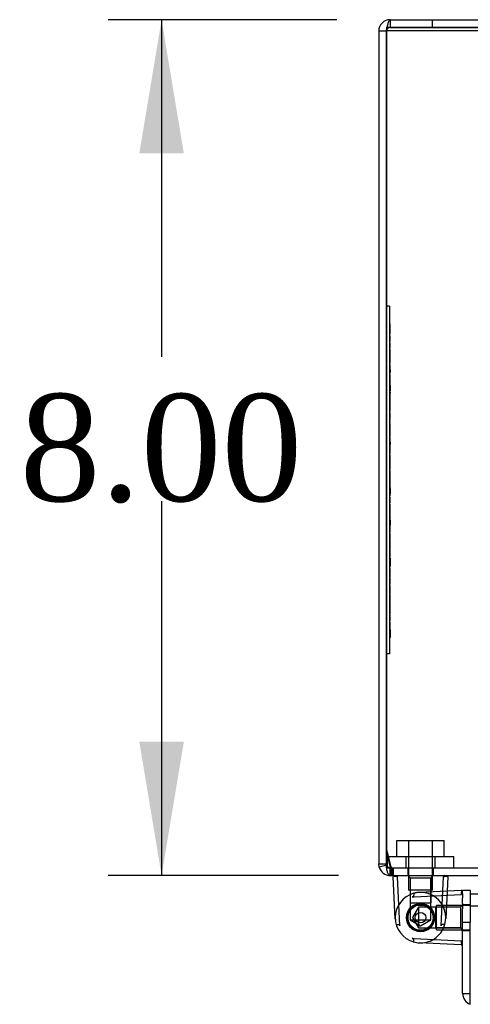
# Model space of a CAD drawing. Header units: inches. Extents: x 1 to 240, y -1 to 159.
# Tile 14 of 24: x 56.32 to 60.54, y 133.74 to 142.94. Entities that reach past the tile are written whole.
import ezdxf
from ezdxf.enums import TextEntityAlignment as Align
from ezdxf.lldxf.tags import DXFTag

# ---------------------------------------------------------------- set-up
doc = ezdxf.new("R2010")
doc.units = ezdxf.units.IN
doc.header["$MEASUREMENT"] = 0
for name, color, linetype in [('COM70699-9', 7, 'Continuous'), ('COM70702-5', 7, 'Continuous'), ('COM70705-9', 7, 'Continuous'), ('Default', 7, 'Continuous'), ('HNG86659-1', 7, 'Continuous'), ('HNG86659-2', 7, 'Continuous'), ('LAB86820', 7, 'Continuous'), ('SCS86661', 7, 'Continuous'), ('WAM30017', 7, 'Continuous')]:
    doc.layers.add(name, color=color, linetype=linetype)
doc.styles.add('SEACAD_Times_New_Roman', font='times.ttf')
tags = doc.linetypes.add('HIDDEN2', pattern=[0.1875, 0.125, -0.0625]).pattern_tags.tags
tags[6:7] = [DXFTag(74, 4), DXFTag(75, 0), DXFTag(340, '0'), DXFTag(46, 0.0), DXFTag(50, 0.0), DXFTag(44, 0.0), DXFTag(45, 0.0)]
tags[4:5] = [DXFTag(74, 4), DXFTag(75, 0), DXFTag(340, '0'), DXFTag(46, 0.0), DXFTag(50, 0.0), DXFTag(44, 0.0), DXFTag(45, 0.0)]
doc.dimstyles.new('HAMMOND_(STH_-_240x160)', dxfattribs={"dimtxt": 1, "dimasz": 1.25, "dimexe": 0.5, "dimexo": 0.5, "dimgap": 0.25, "dimtad": 0, "dimtih": 1, "dimtoh": 1, "dimzin": 0, "dimdsep": 46, "dimtxsty": 'SEACAD_Times_New_Roman', "dimblk1": '_SE_FILLED', "dimblk2": '_SE_FILLED', "dimsah": 1, "dimcen": 0.5, "dimadec": 0, "dimazin": 0, "dimtfac": 0.8, "dimtofl": 0, "dimtmove": 0, "dimatfit": 3, "dimfxl": 1, "dimtolj": 1, "dimtzin": 0, "dimarcsym": 0})

# ---------------------------------------------------------------- blocks, each defined once
blk = doc.blocks.new('SE3')
at = {"layer": 'COM70699-9', "color": 7, "linetype": 'Continuous'}
for p, q in [((59.7872, 142.9408), (89.5712, 142.9408)), ((59.7872, 142.9408), (59.7872, 142.8688)), ((59.7872, 142.8688), (89.5712, 142.8688)), ((59.7512, 142.8328), (59.6792, 142.8328)), ((59.6792, 142.8328), (59.6792, 135.0488)), ((59.7512, 135.1551), (59.7512, 135.0488)), ((59.7513, 135.0488), (59.7513, 135.1546)), ((59.6835, 135.0185), (59.6792, 135.0488)), ((59.6792, 135.0488), (59.7512, 135.0488)), ((59.7526, 135.0387), (59.6835, 135.0185)), ((59.7526, 135.0387), (59.7512, 135.0488)), ((59.7872, 135.0108), (59.7872, 134.9408)), ((59.7872, 134.9408), (59.8029, 134.9408))]:
    blk.add_line(p, q, dxfattribs=at)
at = {"layer": 'COM70699-9', "color": 7, "linetype": 'HIDDEN2'}
for p, q in [((60.1792, 142.9408), (60.1792, 142.8688)), ((59.7513, 135.1546), (59.7513, 142.8328)), ((59.7872, 135.0128), (59.7872, 135.0108)), ((59.7872, 135.0128), (59.8029, 135.0128)), ((59.7873, 134.9408), (59.7873, 135.0128)), ((59.9503, 135.0128), (59.9503, 134.9408)), ((60.1903, 134.9408), (60.1903, 135.0128))]:
    blk.add_line(p, q, dxfattribs=at)
at = {"layer": 'COM70699-9', "color": 7, "linetype": 'Continuous'}
for centre, radius, start, end in [((59.7872, 142.8328), 0.108, 90, 180), ((59.7872, 135.0488), 0.036, 196.23887, 269.9999), ((59.7872, 135.0488), 0.108, 196.23877, 270)]:
    blk.add_arc(centre, radius, start, end, dxfattribs=at)
at = {"layer": 'COM70699-9', "color": 7, "linetype": 'HIDDEN2'}
for centre, start, end in [((59.7872, 142.8328), 90, 180), ((59.7873, 135.0488), 180, 197.78728)]:
    blk.add_arc(centre, 0.036, start, end, dxfattribs=at)
for points, knots in [([(59.7513, 142.8328), (59.7543, 142.8469), (59.7573, 142.861), (59.7632, 142.8871), (59.7662, 142.8991), (59.7722, 142.9191), (59.7752, 142.9271), (59.7812, 142.9379), (59.7842, 142.9408), (59.7872, 142.9408)], [0, 0, 0, 0, 0.25, 0.25, 0.5, 0.5, 0.75, 0.75, 1, 1, 1, 1]), ([(59.7873, 134.9408), (59.7865, 134.9408), (59.7851, 134.9409), (59.7829, 134.9415), (59.7804, 134.9426), (59.7764, 134.9454), (59.7723, 134.9502), (59.7673, 134.9584), (59.7636, 134.9668), (59.7595, 134.9794), (59.7566, 134.9912), (59.7538, 135.0076), (59.7522, 135.0221), (59.7515, 135.0353), (59.7513, 135.043), (59.7513, 135.0468), (59.7513, 135.0488)], [0, 0, 0, 0, 0.039636, 0.079299, 0.119013, 0.178729, 0.298914, 0.359673, 0.482665, 0.545168, 0.672094, 0.736685, 0.867476, 0.933625, 0.966802, 1, 1, 1, 1])]:
    blk.add_open_spline(points, degree=3, knots=knots, dxfattribs=at)
at = {"layer": 'COM70702-5', "color": 7, "linetype": 'Continuous'}
for p, q in [((59.7512, 142.8702), (59.7512, 142.8398)), ((59.7512, 142.8398), (89.6072, 142.8398)), ((59.7512, 142.8398), (59.7512, 135.1551)), ((59.7512, 135.1551), (59.7891, 135.0031)), ((59.8029, 134.9408), (89.5554, 134.9408))]:
    blk.add_line(p, q, dxfattribs=at)
at = {"layer": 'COM70702-5', "color": 7, "linetype": 'HIDDEN2'}
for p, q in [((59.7512, 142.8702), (89.6072, 142.8702)), ((59.7512, 135.1855), (59.7891, 135.0335)), ((59.7891, 135.0335), (59.7891, 135.0031)), ((59.8029, 135.0128), (89.5554, 135.0128)), ((59.8029, 135.0128), (59.8029, 134.9408)), ((59.8132, 135.0128), (59.8132, 134.9408))]:
    blk.add_line(p, q, dxfattribs=at)
blk.add_open_spline([(59.7891, 135.0335), (59.7902, 135.0305), (59.7914, 135.0276), (59.7937, 135.0225), (59.7949, 135.0202), (59.7972, 135.0166), (59.7983, 135.0151), (59.8006, 135.0132), (59.8018, 135.0128), (59.8029, 135.0128)], degree=3, knots=[0, 0, 0, 0, 0.25, 0.25, 0.5, 0.5, 0.75, 0.75, 1, 1, 1, 1], dxfattribs=at)
at = {"layer": 'COM70702-5', "color": 7, "linetype": 'Continuous'}
blk.add_open_spline([(59.7891, 135.0031), (59.7914, 134.9846), (59.7937, 134.9686), (59.7983, 134.9467), (59.8006, 134.9408), (59.8029, 134.9408)], degree=3, knots=[0, 0, 0, 0, 0.5, 0.5, 1, 1, 1, 1], dxfattribs=at)
at = {"layer": 'COM70705-9', "color": 7, "linetype": 'Continuous'}
for p, q in [((60.464, 134.7916), (60.464, 134.8028)), ((60.464, 134.8028), (60.536, 134.8028)), ((60.536, 134.8028), (60.536, 134.6778)), ((60.464, 134.6778), (60.464, 134.7318)), ((60.464, 134.6778), (60.464, 134.6283)), ((60.536, 134.6778), (60.536, 134.6283)), ((60.464, 134.5033), (60.464, 134.6283)), ((60.536, 134.6283), (60.536, 134.5033)), ((60.464, 133.8388), (60.464, 134.5033)), ((60.464, 134.5033), (60.536, 134.5033)), ((60.536, 133.8388), (60.536, 134.5033)), ((60.464, 133.8388), (60.536, 133.8388)), ((60.536, 133.7369), (60.536, 133.8388)), ((60.536, 133.7369), (60.5361, 133.7369))]:
    blk.add_line(p, q, dxfattribs=at)
at = {"layer": 'COM70705-9', "color": 7, "linetype": 'HIDDEN2'}
for p, q in [((60.536, 134.6671), (60.464, 134.6671)), ((60.464, 134.4271), (60.536, 134.4271))]:
    blk.add_line(p, q, dxfattribs=at)
at = {"layer": 'COM70705-9', "color": 7, "linetype": 'Continuous'}
for radius, end in [(0.108, 250.52878), (0.036, 182.67984)]:
    blk.add_arc((60.572, 133.8388), radius, 180, end, dxfattribs=at)
at = {"layer": 'HNG86659-1', "color": 7, "linetype": 'Continuous'}
for p, q in [((59.8344, 134.5354), (59.815, 134.9284)), ((59.8544, 134.9289), (59.8538, 134.9293)), ((60.2862, 134.9289), (60.2869, 134.9293)), ((60.3256, 134.9284), (60.3191, 134.7958)), ((60.0104, 134.7412), (60.4507, 134.7629)), ((60.4516, 134.8023), (60.0587, 134.783)), ((60.4507, 134.7629), (60.4531, 134.763)), ((60.464, 134.7727), (60.464, 134.7905)), ((60.464, 134.7727), (60.464, 134.7318)), ((59.9936, 134.7404), (60.0104, 134.7412)), ((59.9936, 134.3537), (60.0104, 134.3529)), ((60.0104, 134.3529), (60.4507, 134.3312)), ((60.4516, 134.2918), (60.0587, 134.3111)), ((60.4507, 134.3312), (60.4531, 134.3311))]:
    blk.add_line(p, q, dxfattribs=at)
at = {"layer": 'HNG86659-1', "color": 7, "linetype": 'HIDDEN2'}
for p, q in [((59.877, 134.4703), (59.8544, 134.9298)), ((59.9522, 134.9408), (59.9735, 134.9194)), ((60.1671, 134.9194), (60.1884, 134.9408)), ((60.2636, 134.4703), (60.2863, 134.9298)), ((59.9735, 134.9194), (60.1671, 134.9194)), ((59.9735, 134.9194), (59.9735, 134.6865)), ((59.9735, 134.9194), (59.9735, 134.6865)), ((60.1671, 134.6865), (60.1671, 134.9194)), ((60.1671, 134.9194), (60.1671, 134.6865)), ((60.3191, 134.7958), (60.3063, 134.5354)), ((60.4522, 134.763), (60.4525, 134.7636)), ((59.9735, 134.6865), (59.9735, 134.6181)), ((59.9735, 134.6865), (60.1671, 134.6865)), ((60.1671, 134.6187), (60.1671, 134.6865)), ((60.464, 134.6652), (60.4427, 134.6438)), ((59.9735, 134.6181), (59.9735, 134.5274)), ((60.0507, 134.6438), (59.9948, 134.5471)), ((60.0507, 134.6438), (60.0507, 134.4503)), ((60.2098, 134.6438), (60.0507, 134.6438)), ((60.1671, 134.5274), (60.1671, 134.6187)), ((60.4427, 134.6438), (60.2098, 134.6438)), ((60.4427, 134.6438), (60.2098, 134.6438)), ((60.2098, 134.6438), (60.2098, 134.4503)), ((60.4427, 134.6438), (60.4427, 134.4503)), ((59.9735, 134.5274), (60.1671, 134.5274)), ((59.9735, 134.5274), (60.0703, 134.4715)), ((59.9948, 134.5471), (60.0507, 134.4503)), ((60.0703, 134.4715), (60.1671, 134.5274)), ((60.0507, 134.4503), (60.2098, 134.4503)), ((60.2098, 134.4503), (60.4427, 134.4503)), ((60.4427, 134.4503), (60.2098, 134.4503)), ((60.4427, 134.4503), (60.464, 134.4289)), ((60.4522, 134.3311), (60.4525, 134.3305))]:
    blk.add_line(p, q, dxfattribs=at)
for radius in [0.1319, 0.1319, 0.1201]:
    blk.add_circle((60.0703, 134.5471), radius, dxfattribs=at)
at = {"layer": 'HNG86659-1', "color": 7, "linetype": 'Continuous'}
for centre, radius, start, end in [((59.8268, 134.9289), 0.0118, 164.64095, 182.81757), ((59.8268, 134.9289), 0.0118, 90, 164.63771), ((59.8201, 134.7313), 0.2008, 80.34044, 91.32736), ((60.3206, 134.7311), 0.201, 88.67748, 99.65473), ((60.3138, 134.9289), 0.0118, 15.36229, 90), ((60.3138, 134.9289), 0.0118, 357.18243, 15.35905), ((60.0703, 134.5471), 0.2362, 105.46894, 180), ((60.0703, 134.5471), 0.2362, 92.8208, 105.46894), ((60.4522, 134.7905), 0.0118, 71.31109, 92.8208), ((60.4522, 134.7905), 0.0118, 0, 71.31109), ((60.2851, 134.7806), 0.1722, 357.94826, 7.05276), ((60.0703, 134.5471), 0.2362, 149.26349, 151.40353), ((60.0703, 134.5471), 0.2362, 170.91187, 190.1263), ((60.0703, 134.5471), 0.2362, 180, 254.53106), ((60.0703, 134.5471), 0.2362, 253.92513, 267.1657), ((60.0703, 134.5471), 0.2362, 254.53106, 267.1792), ((60.4522, 134.3036), 0.0118, 267.1792, 288.68891), ((60.2851, 134.3135), 0.1722, 352.94724, 2.05175), ((60.4522, 134.3036), 0.0118, 288.68891, 0)]:
    blk.add_arc(centre, radius, start, end, dxfattribs=at)
at = {"layer": 'HNG86659-1', "color": 7, "linetype": 'HIDDEN2'}
for centre, radius, start, end in [((59.8368, 134.7618), 0.1722, 87.94825, 97.05276), ((60.3039, 134.7618), 0.1722, 82.94724, 92.05174), ((60.0703, 134.5471), 0.2362, 73.20247, 113.03717), ((60.0703, 134.5471), 0.2362, 59.26349, 92.8208), ((60.0703, 134.5471), 0.2362, 59.26349, 71.12604), ((60.0703, 134.5471), 0.2362, 300.73651, 59.26349), ((60.2544, 134.7973), 0.201, 350.34527, 1.32252), ((60.0703, 134.5471), 0.2362, 146.2769, 149.26349), ((60.0703, 134.5471), 0.1201, 90, 270), ((60.0703, 134.5471), 0.2362, 267.1657, 272.64449), ((60.0703, 134.5471), 0.2362, 267.1792, 300.73651), ((60.0703, 134.5471), 0.2362, 295.87232, 300.73651), ((60.2546, 134.2968), 0.2008, 358.67264, 9.65956)]:
    blk.add_arc(centre, radius, start, end, dxfattribs=at)
for points, knots in [([(59.8429, 134.9339), (59.8431, 134.936), (59.8433, 134.9377), (59.8439, 134.9401), (59.8442, 134.9408), (59.8446, 134.9408)], [0, 0, 0, 0, 0.5, 0.5, 1, 1, 1, 1]), ([(59.8544, 134.9298), (59.8523, 134.9298), (59.8503, 134.9306), (59.8466, 134.9322), (59.8447, 134.933), (59.8429, 134.9339)], [0, 0, 0, 0, 0.5, 0.5, 1, 1, 1, 1]), ([(60.2863, 134.9298), (60.2884, 134.9298), (60.2903, 134.9306), (60.2941, 134.9322), (60.2959, 134.933), (60.2977, 134.9339)], [0, 0, 0, 0, 0.5, 0.5, 1, 1, 1, 1]), ([(60.2977, 134.9339), (60.2976, 134.936), (60.2973, 134.9377), (60.2968, 134.9401), (60.2964, 134.9408), (60.296, 134.9408)], [0, 0, 0, 0, 0.5, 0.5, 1, 1, 1, 1]), ([(59.8427, 134.484), (59.8447, 134.4838), (59.8472, 134.4836), (59.8531, 134.4834), (59.8564, 134.4834), (59.8617, 134.483), (59.8636, 134.4828), (59.8673, 134.482), (59.8692, 134.4813), (59.8724, 134.479), (59.8736, 134.4774), (59.8756, 134.4739), (59.8763, 134.4721), (59.877, 134.4703)], [0, 0, 0, 0, 0.25, 0.25, 0.5, 0.5, 0.625, 0.625, 0.75, 0.75, 0.875, 0.875, 1, 1, 1, 1]), ([(60.298, 134.484), (60.2959, 134.4838), (60.2934, 134.4836), (60.2876, 134.4834), (60.2842, 134.4834), (60.2789, 134.483), (60.2771, 134.4828), (60.2733, 134.482), (60.2714, 134.4813), (60.2683, 134.479), (60.267, 134.4774), (60.2651, 134.4739), (60.2643, 134.4721), (60.2636, 134.4703)], [0, 0, 0, 0, 0.25, 0.25, 0.5, 0.5, 0.625, 0.625, 0.75, 0.75, 0.875, 0.875, 1, 1, 1, 1])]:
    blk.add_open_spline(points, degree=3, knots=knots, dxfattribs=at)
at = {"layer": 'HNG86659-1', "color": 7, "linetype": 'Continuous'}
for points, knots in [([(60.0073, 134.7747), (60.0071, 134.7727), (60.0069, 134.7701), (60.0067, 134.7643), (60.0066, 134.761), (60.0063, 134.7556), (60.0061, 134.7538), (60.0053, 134.75), (60.0046, 134.7481), (60.0022, 134.745), (60.0006, 134.7438), (59.9972, 134.7418), (59.9954, 134.7411), (59.9936, 134.7404)], [0, 0, 0, 0, 0.25, 0.25, 0.5, 0.5, 0.625, 0.625, 0.75, 0.75, 0.875, 0.875, 1, 1, 1, 1]), ([(60.4531, 134.763), (60.4531, 134.7651), (60.4538, 134.767), (60.4554, 134.7708), (60.4563, 134.7726), (60.4572, 134.7744)], [0, 0, 0, 0, 0.5, 0.5, 1, 1, 1, 1]), ([(60.4572, 134.7744), (60.4592, 134.7743), (60.461, 134.7741), (60.4634, 134.7735), (60.464, 134.7731), (60.464, 134.7727)], [0, 0, 0, 0, 0.5, 0.5, 1, 1, 1, 1]), ([(60.0073, 134.3194), (60.0071, 134.3214), (60.0069, 134.324), (60.0067, 134.3298), (60.0066, 134.3331), (60.0063, 134.3385), (60.0061, 134.3403), (60.0053, 134.3441), (60.0046, 134.346), (60.0022, 134.3491), (60.0006, 134.3503), (59.9972, 134.3523), (59.9954, 134.353), (59.9936, 134.3537)], [0, 0, 0, 0, 0.25, 0.25, 0.5, 0.5, 0.625, 0.625, 0.75, 0.75, 0.875, 0.875, 1, 1, 1, 1]), ([(60.4531, 134.3311), (60.4531, 134.329), (60.4538, 134.3271), (60.4554, 134.3233), (60.4563, 134.3215), (60.4572, 134.3197)], [0, 0, 0, 0, 0.5, 0.5, 1, 1, 1, 1]), ([(60.4572, 134.3197), (60.4592, 134.3198), (60.461, 134.32), (60.4634, 134.3206), (60.464, 134.321), (60.464, 134.3214)], [0, 0, 0, 0, 0.5, 0.5, 1, 1, 1, 1])]:
    blk.add_open_spline(points, degree=3, knots=knots, dxfattribs=at)
at = {"layer": 'HNG86659-2', "color": 7, "linetype": 'HIDDEN2'}
for p, q in [((60.0156, 134.6573), (60.0113, 134.6494)), ((60.0581, 134.6645), (60.05, 134.6684)), ((60.0652, 134.67), (60.0581, 134.6645)), ((60.107, 134.6593), (60.1012, 134.6662)), ((60.1157, 134.6614), (60.107, 134.6593)), ((59.9548, 134.5716), (59.9486, 134.5651)), ((59.9518, 134.5801), (59.9548, 134.5716)), ((59.9748, 134.6165), (59.9665, 134.6131)), ((59.9755, 134.6255), (59.9748, 134.6165)), ((60.0113, 134.6494), (60.0024, 134.6496)), ((60.1495, 134.6347), (60.147, 134.6433)), ((60.1583, 134.633), (60.1495, 134.6347)), ((60.1783, 134.5949), (60.1795, 134.6038)), ((60.1857, 134.5898), (60.1783, 134.5949)), ((59.9486, 134.529), (59.9546, 134.5227)), ((59.9546, 134.5227), (59.9517, 134.5146)), ((59.9662, 134.4815), (59.9745, 134.478)), ((59.9745, 134.478), (59.9751, 134.4691)), ((60.1781, 134.4987), (60.1855, 134.5038)), ((60.1792, 134.4898), (60.1781, 134.4987)), ((60.1884, 134.5468), (60.1931, 134.5544)), ((60.1931, 134.5391), (60.1884, 134.5468)), ((60.0019, 134.4448), (60.0109, 134.445)), ((60.0109, 134.445), (60.0151, 134.4371)), ((60.0495, 134.4258), (60.0576, 134.4296)), ((60.0576, 134.4296), (60.0647, 134.4241)), ((60.1006, 134.4278), (60.1065, 134.4346)), ((60.1065, 134.4346), (60.1152, 134.4325)), ((60.1465, 134.4505), (60.1491, 134.459)), ((60.1491, 134.459), (60.1579, 134.4607))]:
    blk.add_line(p, q, dxfattribs=at)
for radius in [0.1181, 0.0492]:
    blk.add_circle((60.0703, 134.5471), radius, dxfattribs=at)
for start, end in [(99.50027, 116.39259), (75.48241, 92.37473), (51.46456, 68.35688), (171.55384, 188.44616), (147.53598, 164.4283), (123.51813, 140.41045), (27.4467, 44.33902), (3.42884, 20.32116), (195.30384, 212.19617), (219.3217, 236.21402), (315.39313, 332.28545), (339.41099, 356.30331), (243.33956, 260.23188), (267.35741, 284.24974), (291.37527, 308.26759)]:
    blk.add_arc((60.0703, 134.5471), 0.123, start, end, dxfattribs=at)
at = {"layer": 'LAB86820', "color": 7, "linetype": 'HIDDEN2'}
for p, q in [((59.7812, 140.2628), (59.7512, 140.2628)), ((59.7812, 140.2628), (59.7812, 137.0128)), ((59.7868, 140.0985), (59.7805, 140.0985)), ((59.7862, 140.0985), (59.7812, 140.0985)), ((59.7862, 140.0982), (59.7812, 140.0982)), ((59.7862, 140.0873), (59.7812, 140.0873)), ((59.7862, 140.0872), (59.7812, 140.0872)), ((59.7862, 140.0405), (59.7862, 140.0985)), ((59.7805, 140.0405), (59.7868, 140.0405)), ((59.7862, 140.0522), (59.7812, 140.0522)), ((59.7862, 140.0516), (59.7812, 140.0516)), ((59.7862, 140.0377), (59.7812, 140.0377)), ((59.7862, 140.0339), (59.7812, 140.0339)), ((59.7862, 140.0144), (59.7812, 140.0144)), ((59.7862, 140.0134), (59.7812, 140.0134)), ((59.7862, 140.0038), (59.7812, 140.0038)), ((59.7862, 140.0134), (59.7862, 140.0377)), ((59.7862, 140.0038), (59.7862, 140.0134)), ((59.7805, 139.936), (59.7812, 139.936)), ((59.7868, 139.9236), (59.7805, 139.9236)), ((59.7868, 139.9125), (59.7805, 139.9125)), ((59.7862, 139.9871), (59.7812, 139.9871)), ((59.7862, 139.9777), (59.7812, 139.9777)), ((59.7862, 139.9764), (59.7812, 139.9764)), ((59.7862, 139.9466), (59.7812, 139.9466)), ((59.7862, 139.936), (59.7812, 139.936)), ((59.7862, 139.9211), (59.7812, 139.9211)), ((59.7862, 139.9107), (59.7812, 139.9107)), ((59.7862, 139.9764), (59.7862, 139.9871)), ((59.7862, 139.9466), (59.7862, 139.9764)), ((59.7862, 139.936), (59.7862, 139.9466)), ((59.7862, 139.936), (59.7868, 139.936)), ((59.7862, 139.8729), (59.7862, 139.9211)), ((59.7805, 139.8833), (59.7868, 139.8833)), ((59.7805, 139.8729), (59.7868, 139.8729)), ((59.7868, 139.8627), (59.7805, 139.8627)), ((59.7868, 139.8517), (59.7805, 139.8517)), ((59.7868, 139.8426), (59.7805, 139.8426)), ((59.7868, 139.8315), (59.7805, 139.8315)), ((59.7805, 139.8225), (59.7868, 139.8225)), ((59.7805, 139.8121), (59.7868, 139.8121)), ((59.7862, 139.8817), (59.7812, 139.8817)), ((59.7862, 139.8711), (59.7812, 139.8711)), ((59.7862, 139.8602), (59.7812, 139.8602)), ((59.7862, 139.8498), (59.7812, 139.8498)), ((59.7862, 139.8401), (59.7812, 139.8401)), ((59.7862, 139.8297), (59.7812, 139.8297)), ((59.7862, 139.8208), (59.7812, 139.8208)), ((59.7862, 139.8102), (59.7812, 139.8102)), ((59.7862, 139.8121), (59.7862, 139.8602)), ((59.7862, 139.7919), (59.7862, 139.8401)), ((59.7805, 139.8023), (59.7868, 139.8023)), ((59.7805, 139.7919), (59.7868, 139.7919)), ((59.7805, 139.7467), (59.7812, 139.7467)), ((59.7868, 139.7343), (59.7805, 139.7343)), ((59.7868, 139.7232), (59.7805, 139.7232)), ((59.7868, 139.7143), (59.7805, 139.7143)), ((59.7862, 139.8007), (59.7812, 139.8007)), ((59.7862, 139.7978), (59.7812, 139.7978)), ((59.7862, 139.7901), (59.7812, 139.7901)), ((59.7862, 139.7884), (59.7812, 139.7884)), ((59.7862, 139.7871), (59.7812, 139.7871)), ((59.7862, 139.778), (59.7812, 139.778)), ((59.7862, 139.7674), (59.7812, 139.7674)), ((59.7862, 139.7573), (59.7812, 139.7573)), ((59.7862, 139.7467), (59.7812, 139.7467)), ((59.7862, 139.7374), (59.7812, 139.7374)), ((59.7862, 139.7364), (59.7812, 139.7364)), ((59.7862, 139.7268), (59.7812, 139.7268)), ((59.7862, 139.7871), (59.7862, 139.7901)), ((59.7862, 139.7573), (59.7862, 139.7871)), ((59.7862, 139.7364), (59.7862, 139.778)), ((59.7862, 139.7467), (59.7868, 139.7467)), ((59.7862, 139.7268), (59.7862, 139.7364)), ((59.7862, 139.6553), (59.7862, 139.7143)), ((59.7868, 139.7033), (59.7805, 139.7033)), ((59.7805, 139.6863), (59.7868, 139.6863)), ((59.7805, 139.6753), (59.7868, 139.6753)), ((59.7805, 139.6663), (59.7868, 139.6663)), ((59.7868, 139.6663), (59.7805, 139.6663)), ((59.7805, 139.6553), (59.7868, 139.6553)), ((59.7868, 139.6552), (59.7805, 139.6552)), ((59.7862, 139.6431), (59.7812, 139.6431)), ((59.7862, 139.6325), (59.7812, 139.6325)), ((59.7862, 139.6233), (59.7812, 139.6233)), ((59.7862, 139.6663), (59.7862, 139.6473)), ((59.7862, 139.6325), (59.7862, 139.6431)), ((59.7805, 139.621), (59.7868, 139.621)), ((59.7868, 139.5846), (59.7805, 139.5846)), ((59.7868, 139.5716), (59.7805, 139.5716)), ((59.7805, 139.5519), (59.7868, 139.5519)), ((59.7805, 139.5405), (59.7868, 139.5405)), ((59.7805, 139.5389), (59.7868, 139.5389)), ((59.7862, 139.622), (59.7812, 139.622)), ((59.7862, 139.6218), (59.7812, 139.6218)), ((59.7862, 139.6212), (59.7812, 139.6212)), ((59.7862, 139.6114), (59.7812, 139.6114)), ((59.7862, 139.611), (59.7812, 139.611)), ((59.7862, 139.6004), (59.7812, 139.6004)), ((59.7862, 139.5985), (59.7812, 139.5985)), ((59.7862, 139.5924), (59.7812, 139.5924)), ((59.7862, 139.5875), (59.7812, 139.5875)), ((59.7862, 139.5855), (59.7812, 139.5855)), ((59.7862, 139.5852), (59.7812, 139.5852)), ((59.7862, 139.5846), (59.7812, 139.5846)), ((59.7862, 139.5846), (59.7812, 139.5846)), ((59.7862, 139.5745), (59.7812, 139.5745)), ((59.7862, 139.5722), (59.7812, 139.5722)), ((59.7862, 139.5716), (59.7812, 139.5716)), ((59.7862, 139.5715), (59.7812, 139.5715)), ((59.7862, 139.553), (59.7812, 139.553)), ((59.7862, 139.5424), (59.7812, 139.5424)), ((59.7862, 139.54), (59.7812, 139.54)), ((59.7862, 139.611), (59.7862, 139.6218)), ((59.7862, 139.6004), (59.7862, 139.611)), ((59.7862, 139.5924), (59.7862, 139.6004)), ((59.7862, 139.5293), (59.7862, 139.5855)), ((59.7805, 139.5275), (59.7868, 139.5275)), ((59.7805, 139.4781), (59.7868, 139.4781)), ((59.7805, 139.4671), (59.7868, 139.4671)), ((59.7805, 139.4642), (59.7868, 139.4642)), ((59.7805, 139.4531), (59.7868, 139.4531)), ((59.7868, 139.4431), (59.7805, 139.4431)), ((59.7862, 139.5293), (59.7812, 139.5293)), ((59.7862, 139.5274), (59.7812, 139.5274)), ((59.7862, 139.5218), (59.7812, 139.5218)), ((59.7862, 139.5208), (59.7812, 139.5208)), ((59.7862, 139.5169), (59.7812, 139.5169)), ((59.7862, 139.5114), (59.7812, 139.5114)), ((59.7862, 139.5103), (59.7812, 139.5103)), ((59.7862, 139.5079), (59.7812, 139.5079)), ((59.7862, 139.5068), (59.7812, 139.5068)), ((59.7862, 139.4975), (59.7812, 139.4975)), ((59.7862, 139.4964), (59.7812, 139.4964)), ((59.7862, 139.454), (59.7812, 139.454)), ((59.7862, 139.4434), (59.7812, 139.4434)), ((59.7862, 139.4431), (59.7812, 139.4431)), ((59.7862, 139.4428), (59.7812, 139.4428)), ((59.7862, 139.5218), (59.7862, 139.5274)), ((59.7862, 139.5208), (59.7862, 139.4671)), ((59.7862, 139.4587), (59.7862, 139.4531)), ((59.7862, 139.4434), (59.7862, 139.454)), ((59.7862, 139.429), (59.7862, 139.4431)), ((59.7868, 139.4034), (59.7805, 139.4034)), ((59.7868, 139.3923), (59.7805, 139.3923)), ((59.7805, 139.3851), (59.7868, 139.3851)), ((59.7805, 139.3578), (59.7868, 139.3578)), ((59.7862, 139.4319), (59.7812, 139.4319)), ((59.7862, 139.4318), (59.7812, 139.4318)), ((59.7862, 139.4267), (59.7812, 139.4267)), ((59.7862, 139.416), (59.7812, 139.416)), ((59.7862, 139.3968), (59.7812, 139.3968)), ((59.7862, 139.3962), (59.7812, 139.3962)), ((59.7862, 139.3752), (59.7812, 139.3752)), ((59.7862, 139.3723), (59.7812, 139.3723)), ((59.7862, 139.3656), (59.7812, 139.3656)), ((59.7862, 139.3629), (59.7812, 139.3629)), ((59.7862, 139.3591), (59.7812, 139.3591)), ((59.7862, 139.3581), (59.7812, 139.3581)), ((59.7862, 139.3488), (59.7812, 139.3488)), ((59.7862, 139.3485), (59.7812, 139.3485)), ((59.7862, 139.416), (59.7862, 139.4267)), ((59.7862, 139.3851), (59.7862, 139.4119)), ((59.7862, 139.3581), (59.7862, 139.4034)), ((59.7862, 139.3485), (59.7862, 139.3581)), ((59.7862, 139.3382), (59.7862, 139.3485)), ((59.7868, 139.339), (59.7805, 139.339)), ((59.7868, 139.3356), (59.7805, 139.3356)), ((59.7868, 139.3246), (59.7805, 139.3246)), ((59.7805, 139.3049), (59.7868, 139.3049)), ((59.7805, 139.2939), (59.7868, 139.2939)), ((59.7805, 139.2901), (59.7868, 139.2901)), ((59.7862, 139.3388), (59.7812, 139.3388)), ((59.7862, 139.3382), (59.7812, 139.3382)), ((59.7862, 139.2913), (59.7812, 139.2913)), ((59.7862, 139.2902), (59.7812, 139.2902)), ((59.7862, 139.2807), (59.7812, 139.2807)), ((59.7862, 139.2678), (59.7812, 139.2678)), ((59.7862, 139.2568), (59.7812, 139.2568)), ((59.7862, 139.2545), (59.7812, 139.2545)), ((59.7862, 139.2902), (59.7862, 139.3356)), ((59.7862, 139.2807), (59.7862, 139.2902)), ((59.7862, 139.2116), (59.7862, 139.2678)), ((59.7868, 139.2539), (59.7805, 139.2539)), ((59.7805, 139.2212), (59.7868, 139.2212)), ((59.7805, 139.2098), (59.7868, 139.2098)), ((59.7868, 139.1841), (59.7805, 139.1841)), ((59.7868, 139.173), (59.7805, 139.173)), ((59.7862, 139.2539), (59.7812, 139.2539)), ((59.7862, 139.2538), (59.7812, 139.2538)), ((59.7862, 139.2477), (59.7812, 139.2477)), ((59.7862, 139.2371), (59.7812, 139.2371)), ((59.7862, 139.2223), (59.7812, 139.2223)), ((59.7862, 139.2116), (59.7812, 139.2116)), ((59.7862, 139.2071), (59.7812, 139.2071)), ((59.7862, 139.2061), (59.7812, 139.2061)), ((59.7862, 139.1965), (59.7812, 139.1965)), ((59.7862, 139.1665), (59.7812, 139.1665)), ((59.7862, 139.1662), (59.7812, 139.1662)), ((59.7862, 139.1965), (59.7862, 139.2061)), ((59.7862, 139.1748), (59.7862, 139.1841)), ((59.7862, 139.1086), (59.7862, 139.1666)), ((59.7805, 139.1361), (59.7868, 139.1361)), ((59.7805, 139.125), (59.7868, 139.125)), ((59.7805, 139.1086), (59.7868, 139.1086)), ((59.7862, 139.1553), (59.7812, 139.1553)), ((59.7862, 139.1551), (59.7812, 139.1551)), ((59.7862, 139.1202), (59.7812, 139.1202)), ((59.7862, 139.1196), (59.7812, 139.1196)), ((59.7862, 139.1128), (59.7812, 139.1128)), ((59.7862, 139.1022), (59.7812, 139.1022)), ((59.7862, 139.0957), (59.7812, 139.0957)), ((59.7862, 139.093), (59.7812, 139.093)), ((59.7862, 139.0916), (59.7812, 139.0916)), ((59.7862, 139.0851), (59.7812, 139.0851)), ((59.7862, 139.0807), (59.7812, 139.0807)), ((59.7862, 139.0701), (59.7812, 139.0701)), ((59.7862, 139.1196), (59.7862, 139.1339)), ((59.7862, 139.1022), (59.7862, 139.1128)), ((59.7862, 139.054), (59.7862, 139.0957)), ((59.7868, 139.0413), (59.7805, 139.0413)), ((59.7868, 139.032), (59.7805, 139.032)), ((59.7868, 139.0209), (59.7805, 139.0209)), ((59.7805, 139.0087), (59.7868, 139.0087)), ((59.7805, 138.9972), (59.7868, 138.9972)), ((59.7805, 138.984), (59.7868, 138.984)), ((59.7862, 139.0622), (59.7812, 139.0622)), ((59.7862, 139.0552), (59.7812, 139.0552)), ((59.7862, 139.0551), (59.7812, 139.0551)), ((59.7862, 139.054), (59.7812, 139.054)), ((59.7862, 139.0444), (59.7812, 139.0444)), ((59.7862, 139.0442), (59.7812, 139.0442)), ((59.7862, 139.042), (59.7812, 139.042)), ((59.7862, 139.0413), (59.7812, 139.0413)), ((59.7862, 139.0413), (59.7812, 139.0413)), ((59.7862, 139.0097), (59.7812, 139.0097)), ((59.7862, 138.9991), (59.7812, 138.9991)), ((59.7862, 138.9915), (59.7812, 138.9915)), ((59.7862, 138.9905), (59.7812, 138.9905)), ((59.7862, 138.9811), (59.7812, 138.9811)), ((59.7862, 138.9801), (59.7812, 138.9801)), ((59.7862, 139.0444), (59.7862, 139.054)), ((59.7862, 138.973), (59.7862, 139.032)), ((59.7862, 138.9905), (59.7862, 138.97)), ((59.7805, 138.973), (59.7868, 138.973)), ((59.7805, 138.9478), (59.7868, 138.9478)), ((59.7805, 138.9368), (59.7868, 138.9368)), ((59.7862, 138.9658), (59.7812, 138.9658)), ((59.7862, 138.9644), (59.7812, 138.9644)), ((59.7862, 138.9508), (59.7812, 138.9508)), ((59.7862, 138.9237), (59.7812, 138.9237)), ((59.7862, 138.9131), (59.7812, 138.9131)), ((59.7862, 138.9104), (59.7812, 138.9104)), ((59.7862, 138.9023), (59.7812, 138.9023)), ((59.7862, 138.8972), (59.7812, 138.8972)), ((59.7862, 138.8963), (59.7812, 138.8963)), ((59.7862, 138.9644), (59.7862, 138.9658)), ((59.7862, 138.9023), (59.7862, 138.9644)), ((59.7862, 138.8972), (59.7862, 138.9018)), ((59.7862, 138.8858), (59.7862, 138.8963)), ((59.7868, 138.8729), (59.7805, 138.8729)), ((59.7868, 138.8619), (59.7805, 138.8619)), ((59.7868, 138.8527), (59.7805, 138.8527)), ((59.7805, 138.8274), (59.7868, 138.8274)), ((59.7868, 138.8053), (59.7805, 138.8053)), ((59.7868, 138.7943), (59.7805, 138.7943)), ((59.7862, 138.8858), (59.7812, 138.8858)), ((59.7862, 138.8421), (59.7812, 138.8421)), ((59.7862, 138.8286), (59.7812, 138.8286)), ((59.7862, 138.8276), (59.7812, 138.8276)), ((59.7862, 138.818), (59.7812, 138.818)), ((59.7862, 138.8121), (59.7812, 138.8121)), ((59.7862, 138.8015), (59.7812, 138.8015)), ((59.7862, 138.8276), (59.7862, 138.8729)), ((59.7862, 138.8121), (59.7862, 138.8527)), ((59.7862, 138.8015), (59.7862, 138.8121)), ((59.7862, 138.76), (59.7862, 138.8053)), ((59.7868, 138.7888), (59.7805, 138.7888)), ((59.7868, 138.7778), (59.7805, 138.7778)), ((59.7805, 138.7598), (59.7868, 138.7598)), ((59.7805, 138.7486), (59.7868, 138.7486)), ((59.7805, 138.7382), (59.7868, 138.7382)), ((59.7868, 138.7236), (59.7805, 138.7236)), ((59.7868, 138.7137), (59.7805, 138.7137)), ((59.7862, 138.7864), (59.7812, 138.7864)), ((59.7862, 138.7759), (59.7812, 138.7759)), ((59.7862, 138.761), (59.7812, 138.761)), ((59.7862, 138.76), (59.7812, 138.76)), ((59.7862, 138.7504), (59.7812, 138.7504)), ((59.7862, 138.7469), (59.7812, 138.7469)), ((59.7862, 138.7375), (59.7812, 138.7375)), ((59.7862, 138.7363), (59.7812, 138.7363)), ((59.7862, 138.7275), (59.7812, 138.7275)), ((59.7862, 138.7265), (59.7812, 138.7265)), ((59.7862, 138.7243), (59.7812, 138.7243)), ((59.7862, 138.7236), (59.7812, 138.7236)), ((59.7862, 138.7236), (59.7812, 138.7236)), ((59.7862, 138.7166), (59.7812, 138.7166)), ((59.7862, 138.7143), (59.7812, 138.7143)), ((59.7862, 138.7137), (59.7812, 138.7137)), ((59.7862, 138.7136), (59.7812, 138.7136)), ((59.7862, 138.7382), (59.7862, 138.7864)), ((59.7862, 138.7347), (59.7862, 138.7375)), ((59.7862, 138.6714), (59.7862, 138.7275)), ((59.7805, 138.691), (59.7868, 138.691)), ((59.7805, 138.681), (59.7868, 138.681)), ((59.7805, 138.6795), (59.7868, 138.6795)), ((59.7805, 138.6696), (59.7868, 138.6696)), ((59.7868, 138.6333), (59.7805, 138.6333)), ((59.7868, 138.6222), (59.7805, 138.6222)), ((59.7862, 138.692), (59.7812, 138.692)), ((59.7862, 138.6821), (59.7812, 138.6821)), ((59.7862, 138.6814), (59.7812, 138.6814)), ((59.7862, 138.6714), (59.7812, 138.6714)), ((59.7862, 138.6695), (59.7812, 138.6695)), ((59.7862, 138.6667), (59.7812, 138.6667)), ((59.7862, 138.66), (59.7812, 138.66)), ((59.7862, 138.6573), (59.7812, 138.6573)), ((59.7862, 138.6565), (59.7812, 138.6565)), ((59.7862, 138.6459), (59.7812, 138.6459)), ((59.7862, 138.6432), (59.7812, 138.6432)), ((59.7862, 138.6326), (59.7812, 138.6326)), ((59.7862, 138.6573), (59.7862, 138.6695)), ((59.7862, 138.6459), (59.7862, 138.6565)), ((59.7862, 138.6326), (59.7862, 138.6432)), ((59.7862, 138.5879), (59.7862, 138.6333)), ((59.7805, 138.5877), (59.7868, 138.5877)), ((59.7868, 138.564), (59.7805, 138.564)), ((59.7868, 138.553), (59.7805, 138.553)), ((59.7862, 138.5925), (59.7812, 138.5925)), ((59.7862, 138.5889), (59.7812, 138.5889)), ((59.7862, 138.5888), (59.7812, 138.5888)), ((59.7862, 138.5879), (59.7812, 138.5879)), ((59.7862, 138.5783), (59.7812, 138.5783)), ((59.7862, 138.5693), (59.7812, 138.5693)), ((59.7862, 138.5682), (59.7812, 138.5682)), ((59.7862, 138.5614), (59.7812, 138.5614)), ((59.7862, 138.5587), (59.7812, 138.5587)), ((59.7862, 138.5503), (59.7812, 138.5503)), ((59.7862, 138.5419), (59.7812, 138.5419)), ((59.7862, 138.5325), (59.7812, 138.5325)), ((59.7862, 138.5313), (59.7812, 138.5313)), ((59.7862, 138.5783), (59.7862, 138.5879)), ((59.7862, 138.5682), (59.7862, 138.573)), ((59.7862, 138.5587), (59.7862, 138.5682)), ((59.7862, 138.564), (59.7862, 138.5093)), ((59.7862, 138.4983), (59.7862, 138.5614)), ((59.7862, 138.5015), (59.7862, 138.5313)), ((59.7805, 138.5093), (59.7868, 138.5093)), ((59.7805, 138.4983), (59.7868, 138.4983)), ((59.7805, 138.4909), (59.7812, 138.4909)), ((59.7868, 138.4786), (59.7805, 138.4786)), ((59.7868, 138.4676), (59.7805, 138.4676)), ((59.7805, 138.4307), (59.7868, 138.4307)), ((59.7862, 138.5058), (59.7812, 138.5058)), ((59.7862, 138.5015), (59.7812, 138.5015)), ((59.7862, 138.495), (59.7812, 138.495)), ((59.7862, 138.4909), (59.7812, 138.4909)), ((59.7862, 138.4573), (59.7812, 138.4573)), ((59.7862, 138.4535), (59.7812, 138.4535)), ((59.7862, 138.434), (59.7812, 138.434)), ((59.7862, 138.433), (59.7812, 138.433)), ((59.7862, 138.4909), (59.7862, 138.495)), ((59.7862, 138.4909), (59.7868, 138.4909)), ((59.7862, 138.4664), (59.7862, 138.4786)), ((59.7862, 138.433), (59.7862, 138.4573)), ((59.7862, 138.4233), (59.7862, 138.433)), ((59.7805, 138.4196), (59.7868, 138.4196)), ((59.7868, 138.4109), (59.7805, 138.4109)), ((59.7868, 138.4106), (59.7805, 138.4106)), ((59.7868, 138.3999), (59.7805, 138.3999)), ((59.7868, 138.3996), (59.7805, 138.3996)), ((59.7805, 138.3651), (59.7868, 138.3651)), ((59.7805, 138.3629), (59.7868, 138.3629)), ((59.7805, 138.3519), (59.7868, 138.3519)), ((59.7862, 138.4233), (59.7812, 138.4233)), ((59.7862, 138.3664), (59.7812, 138.3664)), ((59.7862, 138.3653), (59.7812, 138.3653)), ((59.7862, 138.3557), (59.7812, 138.3557)), ((59.7862, 138.3521), (59.7812, 138.3521)), ((59.7862, 138.3505), (59.7812, 138.3505)), ((59.7862, 138.3475), (59.7812, 138.3475)), ((59.7862, 138.3353), (59.7812, 138.3353)), ((59.7862, 138.3519), (59.7862, 138.4109)), ((59.7862, 138.3247), (59.7862, 138.3521)), ((59.7868, 138.3092), (59.7805, 138.3092)), ((59.7868, 138.262), (59.7805, 138.262)), ((59.7805, 138.2512), (59.7868, 138.2512)), ((59.7812, 138.3247), (59.7862, 138.3247)), ((59.7862, 138.3153), (59.7812, 138.3153)), ((59.7862, 138.3091), (59.7812, 138.3091)), ((59.7862, 138.3088), (59.7812, 138.3088)), ((59.7862, 138.298), (59.7812, 138.298)), ((59.7862, 138.2978), (59.7812, 138.2978)), ((59.7862, 138.2719), (59.7812, 138.2719)), ((59.7862, 138.2628), (59.7812, 138.2628)), ((59.7862, 138.2622), (59.7812, 138.2622)), ((59.7862, 138.2619), (59.7812, 138.2619)), ((59.7862, 138.2612), (59.7812, 138.2612)), ((59.7862, 138.3153), (59.7862, 138.3247)), ((59.7862, 138.2754), (59.7862, 138.3092)), ((59.7862, 138.2612), (59.7862, 138.2719)), ((59.7862, 138.2612), (59.7862, 138.217)), ((59.7862, 138.2512), (59.7862, 138.2551)), ((59.7868, 138.2416), (59.7805, 138.2416)), ((59.7805, 138.2279), (59.7868, 138.2279)), ((59.7805, 138.217), (59.7868, 138.217)), ((59.7868, 138.2077), (59.7805, 138.2077)), ((59.7805, 138.1836), (59.7868, 138.1836)), ((59.7805, 138.1498), (59.7868, 138.1498)), ((59.7862, 138.2415), (59.7812, 138.2415)), ((59.7862, 138.2412), (59.7812, 138.2412)), ((59.7862, 138.2303), (59.7812, 138.2303)), ((59.7862, 138.2302), (59.7812, 138.2302)), ((59.7862, 138.2077), (59.7812, 138.2077)), ((59.7862, 138.2074), (59.7812, 138.2074)), ((59.7862, 138.1965), (59.7812, 138.1965)), ((59.7862, 138.1964), (59.7812, 138.1964)), ((59.7862, 138.1953), (59.7812, 138.1953)), ((59.7862, 138.1946), (59.7812, 138.1946)), ((59.7862, 138.1834), (59.7812, 138.1834)), ((59.7862, 138.1818), (59.7812, 138.1818)), ((59.7862, 138.1788), (59.7812, 138.1788)), ((59.7862, 138.1666), (59.7812, 138.1666)), ((59.7862, 138.1614), (59.7812, 138.1614)), ((59.7862, 138.1608), (59.7812, 138.1608)), ((59.7862, 138.156), (59.7812, 138.156)), ((59.7862, 138.2073), (59.7862, 138.2416)), ((59.7862, 138.1498), (59.7862, 138.2077)), ((59.7862, 138.1836), (59.7862, 138.191)), ((59.7862, 138.1466), (59.7812, 138.1466)), ((59.7862, 138.1373), (59.7812, 138.1373)), ((59.7862, 138.1369), (59.7812, 138.1369)), ((59.7862, 138.1266), (59.7812, 138.1266)), ((59.7862, 138.1263), (59.7812, 138.1263)), ((59.7862, 138.1224), (59.7812, 138.1224)), ((59.7862, 138.1208), (59.7812, 138.1208)), ((59.7862, 138.1179), (59.7812, 138.1179)), ((59.7862, 138.1175), (59.7812, 138.1175)), ((59.7862, 138.116), (59.7812, 138.116)), ((59.7862, 138.1056), (59.7812, 138.1056)), ((59.7862, 138.1052), (59.7812, 138.1052)), ((59.7862, 138.095), (59.7812, 138.095)), ((59.7862, 138.0946), (59.7812, 138.0946)), ((59.7862, 138.0866), (59.7812, 138.0866)), ((59.7862, 138.0862), (59.7812, 138.0862)), ((59.7862, 138.0856), (59.7812, 138.0856)), ((59.7862, 138.0825), (59.7812, 138.0825)), ((59.7862, 138.0762), (59.7812, 138.0762)), ((59.7862, 138.0657), (59.7812, 138.0657)), ((59.7862, 138.063), (59.7812, 138.063)), ((59.7862, 138.0619), (59.7812, 138.0619)), ((59.7862, 138.1369), (59.7862, 138.1373)), ((59.7862, 138.1263), (59.7862, 138.1369)), ((59.7862, 138.095), (59.7862, 138.1224)), ((59.7862, 138.0856), (59.7862, 138.095)), ((59.7862, 138.0805), (59.7862, 138.0862)), ((59.7862, 138.0657), (59.7862, 138.0762)), ((59.7862, 138.0565), (59.7862, 138.0619)), ((59.7868, 138.0392), (59.7805, 138.0392)), ((59.7805, 137.9813), (59.7868, 137.9813)), ((59.7868, 137.9783), (59.7805, 137.9783)), ((59.7862, 138.0565), (59.7812, 138.0565)), ((59.7862, 138.055), (59.7812, 138.055)), ((59.7862, 138.0523), (59.7812, 138.0523)), ((59.7862, 138.0442), (59.7812, 138.0442)), ((59.7862, 138.0392), (59.7812, 138.0392)), ((59.7862, 138.0389), (59.7812, 138.0389)), ((59.7862, 138.0336), (59.7812, 138.0336)), ((59.7862, 138.028), (59.7812, 138.028)), ((59.7862, 138.0279), (59.7812, 138.0279)), ((59.7862, 138.0256), (59.7812, 138.0256)), ((59.7862, 138.0254), (59.7812, 138.0254)), ((59.7862, 138.0217), (59.7812, 138.0217)), ((59.7862, 138.0022), (59.7812, 138.0022)), ((59.7862, 138.0011), (59.7812, 138.0011)), ((59.7862, 137.9929), (59.7812, 137.9929)), ((59.7862, 137.9923), (59.7812, 137.9923)), ((59.7862, 137.9915), (59.7812, 137.9915)), ((59.7862, 137.9782), (59.7812, 137.9782)), ((59.7862, 137.9779), (59.7812, 137.9779)), ((59.7862, 137.9756), (59.7812, 137.9756)), ((59.7862, 137.9745), (59.7812, 137.9745)), ((59.7862, 137.967), (59.7812, 137.967)), ((59.7862, 137.9669), (59.7812, 137.9669)), ((59.7862, 138.055), (59.7862, 138.0565)), ((59.7862, 138.0442), (59.7862, 138.055)), ((59.7862, 138.0336), (59.7862, 138.0442)), ((59.7862, 138.0377), (59.7862, 138.0392)), ((59.7862, 138.0256), (59.7862, 138.0336)), ((59.7862, 138.0011), (59.7862, 138.0254)), ((59.7862, 137.9915), (59.7862, 138.0011)), ((59.7862, 137.9813), (59.7862, 137.985)), ((59.7862, 137.9203), (59.7862, 137.9783)), ((59.7805, 137.9319), (59.7868, 137.9319)), ((59.7805, 137.9208), (59.7868, 137.9208)), ((59.7805, 137.9203), (59.7868, 137.9203)), ((59.7862, 137.9652), (59.7812, 137.9652)), ((59.7862, 137.9641), (59.7812, 137.9641)), ((59.7862, 137.9319), (59.7812, 137.9319)), ((59.7862, 137.9313), (59.7812, 137.9313)), ((59.7862, 137.9109), (59.7812, 137.9109)), ((59.7862, 137.9094), (59.7812, 137.9094)), ((59.7862, 137.8994), (59.7812, 137.8994)), ((59.7862, 137.8982), (59.7812, 137.8982)), ((59.7862, 137.8739), (59.7812, 137.8739)), ((59.7862, 137.9094), (59.7862, 137.8341)), ((59.7862, 137.8322), (59.7862, 137.8739)), ((59.7805, 137.846), (59.7868, 137.846)), ((59.7805, 137.8341), (59.7868, 137.8341)), ((59.7868, 137.8102), (59.7805, 137.8102)), ((59.7868, 137.7992), (59.7805, 137.7992)), ((59.7862, 137.8633), (59.7812, 137.8633)), ((59.7862, 137.8332), (59.7812, 137.8332)), ((59.7862, 137.8322), (59.7812, 137.8322)), ((59.7862, 137.8227), (59.7812, 137.8227)), ((59.7862, 137.7859), (59.7812, 137.7859)), ((59.7862, 137.8227), (59.7862, 137.8322)), ((59.7862, 137.7512), (59.7862, 137.8102)), ((59.7862, 137.7443), (59.7862, 137.7859)), ((59.7805, 137.7622), (59.7868, 137.7622)), ((59.7805, 137.7512), (59.7868, 137.7512)), ((59.7868, 137.7089), (59.7805, 137.7089)), ((59.7862, 137.7753), (59.7812, 137.7753)), ((59.7862, 137.7453), (59.7812, 137.7453)), ((59.7862, 137.7443), (59.7812, 137.7443)), ((59.7862, 137.7389), (59.7812, 137.7389)), ((59.7862, 137.7347), (59.7812, 137.7347)), ((59.7862, 137.7283), (59.7812, 137.7283)), ((59.7862, 137.7191), (59.7812, 137.7191)), ((59.7862, 137.7187), (59.7812, 137.7187)), ((59.7862, 137.7177), (59.7812, 137.7177)), ((59.7862, 137.7091), (59.7812, 137.7091)), ((59.7862, 137.7081), (59.7812, 137.7081)), ((59.7862, 137.7069), (59.7812, 137.7069)), ((59.7862, 137.6963), (59.7812, 137.6963)), ((59.7862, 137.7347), (59.7862, 137.7443)), ((59.7862, 137.7283), (59.7862, 137.7347)), ((59.7862, 137.7187), (59.7862, 137.7191)), ((59.7862, 137.7091), (59.7862, 137.7187)), ((59.7862, 137.6632), (59.7862, 137.7091)), ((59.7862, 137.7069), (59.7862, 137.7091)), ((59.7805, 137.6742), (59.7868, 137.6742)), ((59.7868, 137.6673), (59.7805, 137.6673)), ((59.7805, 137.6632), (59.7868, 137.6632)), ((59.7805, 137.6346), (59.7868, 137.6346)), ((59.7868, 137.6275), (59.7805, 137.6275)), ((59.7805, 137.6232), (59.7868, 137.6232)), ((59.7868, 137.6165), (59.7805, 137.6165)), ((59.7862, 137.6883), (59.7812, 137.6883)), ((59.7862, 137.6811), (59.7812, 137.6811)), ((59.7862, 137.6756), (59.7812, 137.6756)), ((59.7862, 137.6701), (59.7812, 137.6701)), ((59.7862, 137.6679), (59.7812, 137.6679)), ((59.7862, 137.6673), (59.7812, 137.6673)), ((59.7862, 137.6672), (59.7812, 137.6672)), ((59.7812, 137.6656), (59.7862, 137.6656)), ((59.7862, 137.6652), (59.7812, 137.6652)), ((59.7862, 137.651), (59.7812, 137.651)), ((59.7862, 137.6404), (59.7812, 137.6404)), ((59.7862, 137.6356), (59.7812, 137.6356)), ((59.7862, 137.625), (59.7812, 137.625)), ((59.7862, 137.625), (59.7812, 137.625)), ((59.7862, 137.6203), (59.7812, 137.6203)), ((59.7862, 137.6166), (59.7812, 137.6166)), ((59.7862, 137.6146), (59.7812, 137.6146)), ((59.7862, 137.6786), (59.7862, 137.6811)), ((59.7862, 137.6404), (59.7862, 137.651)), ((59.7862, 137.625), (59.7862, 137.6374)), ((59.7862, 137.5769), (59.7862, 137.625)), ((59.7805, 137.5873), (59.7868, 137.5873)), ((59.7805, 137.5769), (59.7868, 137.5769)), ((59.7868, 137.5662), (59.7805, 137.5662)), ((59.7805, 137.5185), (59.7812, 137.5185)), ((59.7805, 137.5082), (59.7868, 137.5082)), ((59.7862, 137.597), (59.7812, 137.597)), ((59.7862, 137.596), (59.7812, 137.596)), ((59.7862, 137.5864), (59.7812, 137.5864)), ((59.7862, 137.5856), (59.7812, 137.5856)), ((59.7862, 137.575), (59.7812, 137.575)), ((59.7862, 137.5694), (59.7812, 137.5694)), ((59.7862, 137.5662), (59.7812, 137.5662)), ((59.7862, 137.5659), (59.7812, 137.5659)), ((59.7862, 137.5601), (59.7812, 137.5601)), ((59.7862, 137.5589), (59.7812, 137.5589)), ((59.7862, 137.555), (59.7812, 137.555)), ((59.7862, 137.5549), (59.7812, 137.5549)), ((59.7862, 137.529), (59.7812, 137.529)), ((59.7862, 137.5199), (59.7812, 137.5199)), ((59.7862, 137.5193), (59.7812, 137.5193)), ((59.7862, 137.5185), (59.7812, 137.5185)), ((59.7862, 137.5082), (59.7862, 137.5662)), ((59.7862, 137.529), (59.7862, 137.5589)), ((59.7862, 137.5185), (59.7868, 137.5185)), ((59.7868, 137.4972), (59.7805, 137.4972)), ((59.7868, 137.4928), (59.7805, 137.4928)), ((59.7868, 137.492), (59.7805, 137.492)), ((59.7868, 137.4854), (59.7805, 137.4854)), ((59.7805, 137.4581), (59.7868, 137.4581)), ((59.7805, 137.4471), (59.7868, 137.4471)), ((59.7862, 137.5027), (59.7812, 137.5027)), ((59.7862, 137.493), (59.7812, 137.493)), ((59.7862, 137.492), (59.7812, 137.492)), ((59.7862, 137.4595), (59.7812, 137.4595)), ((59.7812, 137.4495), (59.7862, 137.4495)), ((59.7862, 137.4491), (59.7812, 137.4491)), ((59.7862, 137.4368), (59.7812, 137.4368)), ((59.7862, 137.4349), (59.7812, 137.4349)), ((59.7862, 137.4254), (59.7812, 137.4254)), ((59.7862, 137.4243), (59.7812, 137.4243)), ((59.7862, 137.4204), (59.7812, 137.4204)), ((59.7862, 137.4188), (59.7812, 137.4188)), ((59.7862, 137.4159), (59.7812, 137.4159)), ((59.7862, 137.493), (59.7862, 137.5027)), ((59.7862, 137.4254), (59.7862, 137.4972)), ((59.7862, 137.393), (59.7862, 137.4204)), ((59.7862, 137.4036), (59.7812, 137.4036)), ((59.7812, 137.393), (59.7862, 137.393)), ((59.7862, 137.3836), (59.7812, 137.3836)), ((59.7862, 137.3741), (59.7812, 137.3741)), ((59.7862, 137.3635), (59.7812, 137.3635)), ((59.7862, 137.3335), (59.7812, 137.3335)), ((59.7862, 137.3324), (59.7812, 137.3324)), ((59.7862, 137.3228), (59.7812, 137.3228)), ((59.7862, 137.3836), (59.7862, 137.393)), ((59.7862, 137.3324), (59.7862, 137.3741)), ((59.7862, 137.3228), (59.7862, 137.3324)), ((59.7868, 137.3104), (59.7805, 137.3104)), ((59.7868, 137.2993), (59.7805, 137.2993)), ((59.7805, 137.2624), (59.7868, 137.2624)), ((59.7805, 137.2513), (59.7868, 137.2513)), ((59.7862, 137.2424), (59.7812, 137.2424)), ((59.7862, 137.241), (59.7812, 137.241)), ((59.7862, 137.231), (59.7812, 137.231)), ((59.7862, 137.2297), (59.7812, 137.2297)), ((59.7862, 137.2513), (59.7862, 137.3104)), ((59.7862, 137.241), (59.7862, 137.1656)), ((59.7805, 137.1774), (59.7868, 137.1774)), ((59.7805, 137.1656), (59.7868, 137.1656)), ((59.7812, 137.0128), (59.7512, 137.0128))]:
    blk.add_line(p, q, dxfattribs=at)
at = {"layer": 'SCS86661', "color": 7, "linetype": 'HIDDEN2'}
for p, q in [((59.8492, 135.2678), (59.9598, 135.2678)), ((59.8492, 135.1178), (59.8492, 135.2678)), ((59.9598, 135.2678), (60.1809, 135.2678)), ((59.9598, 135.1178), (59.9598, 135.2678)), ((60.1809, 135.2678), (60.2914, 135.2678)), ((60.1809, 135.1178), (60.1809, 135.2678)), ((60.2914, 135.1178), (60.2914, 135.2678)), ((59.9573, 135.1178), (59.9573, 134.8028)), ((60.1833, 134.8028), (60.1833, 135.1178)), ((60.1833, 134.8028), (59.9573, 134.8028)), ((60.2211, 134.4341), (60.2211, 134.6601)), ((60.536, 134.6601), (60.2211, 134.6601)), ((60.2211, 134.4341), (60.536, 134.4341))]:
    blk.add_line(p, q, dxfattribs=at)
at = {"layer": 'SCS86661', "color": 7, "linetype": 'Continuous'}
for p, q in [((60.536, 134.7682), (60.686, 134.7682)), ((60.536, 134.6576), (60.686, 134.6576)), ((60.536, 134.4365), (60.5361, 134.4365)), ((60.536, 134.3259), (60.5361, 134.3259))]:
    blk.add_line(p, q, dxfattribs=at)
at = {"layer": 'WAM30017', "color": 7, "linetype": 'Continuous'}
for p, q in [((59.7578, 135.1178), (59.7605, 135.1178)), ((59.7578, 135.1178), (59.7578, 135.0311)), ((59.7839, 135.0128), (59.7873, 135.0128))]:
    blk.add_line(p, q, dxfattribs=at)
at = {"layer": 'WAM30017', "color": 7, "linetype": 'HIDDEN2'}
for p, q in [((59.7605, 135.1178), (60.3828, 135.1178)), ((59.9328, 135.1178), (59.9328, 135.0128)), ((60.2078, 135.0128), (60.2078, 135.1178)), ((60.3828, 135.0128), (60.3828, 135.1178)), ((59.7578, 135.0311), (59.7578, 135.0128)), ((59.7578, 135.0128), (59.7839, 135.0128))]:
    blk.add_line(p, q, dxfattribs=at)
blk = doc.blocks.new('DMBLK715')
at = {"layer": 'Default', "linetype": 'Continuous', "transparency": 16777216}
for points in [[(57.4404, 141.6908), (57.8571, 141.6908), (57.6488, 142.9408)], [(57.4404, 136.1908), (57.6488, 134.9408), (57.8571, 136.1908)]]:
    blk.add_hatch(color=7, dxfattribs=at).paths.add_polyline_path(points)
at = {"layer": 'Default', "color": 7, "linetype": 'Continuous', "transparency": 16777216}
for p, q in [((59.2872, 142.9408), (57.1488, 142.9408)), ((57.6488, 142.9408), (57.6488, 139.7908)), ((57.6488, 138.4408), (57.6488, 134.9408)), ((59.3029, 134.9408), (57.1488, 134.9408))]:
    blk.add_line(p, q, dxfattribs=at)
at = {"layer": 'Default', "color": 7, "linetype": 'Continuous', "transparency": 16777216, "style": 'SEACAD_Times_New_Roman'}
blk.add_text('8.00', height=1, dxfattribs=at).set_placement((56.3218, 139.4408), align=Align.TOP_LEFT)
blk = doc.blocks.new('_SE_FILLED')
at = {"color": 0}
blk.add_line((0, 0), (-1, 0), dxfattribs=at)
blk.add_solid([(0, 0), (-1, -0.1665), (-1, 0.1665), (0, 0)], dxfattribs=at)

msp = doc.modelspace()

# ---------------------------------------------------------------- block references
at = {"layer": 'Default'}
msp.add_blockref('SE3', (0, 0), dxfattribs=at)

# ---------------------------------------------------------------- dimensions: what is measured, and where the dimension line sits
at = {"layer": 'Default', "color": 7, "linetype": 'Continuous'}
dim = msp.add_linear_dim(base=(57.6488, 142.9408), p1=(59.7872, 142.9408), p2=(59.8029, 134.9408), angle=270.11298, text='\\A1;<>', dimstyle='HAMMOND_(STH_-_240x160)', dxfattribs=at)
dim.commit()
dim.dimension.update_dxf_attribs({"geometry": 'DMBLK715', "text_midpoint": (57.6488, 138.9408), "dimtype": 161})

doc.saveas('drawing.dxf')
